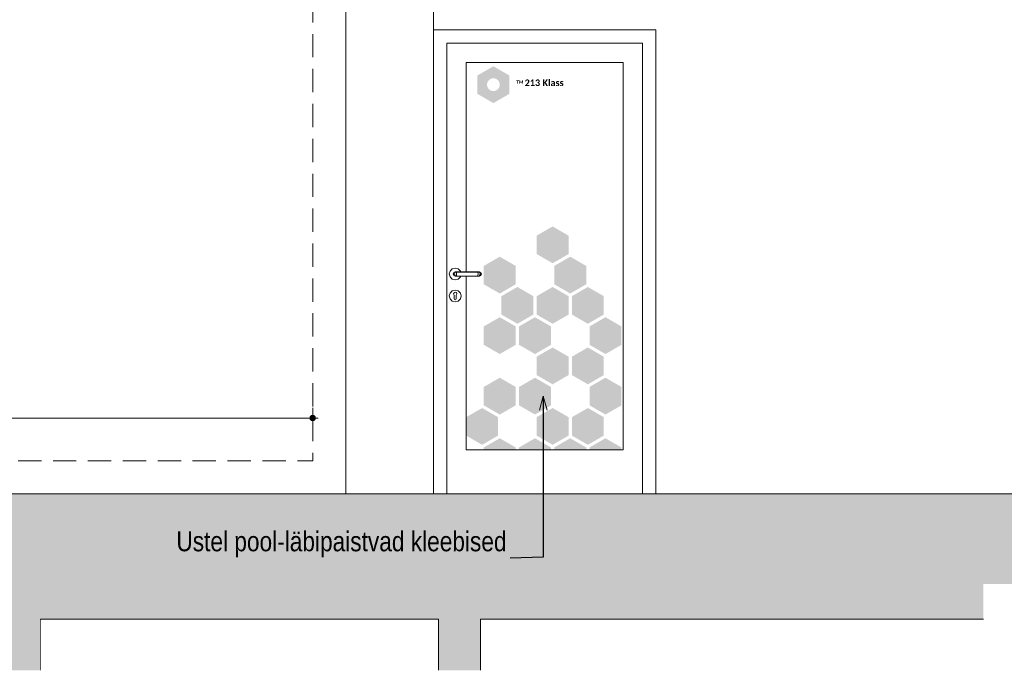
# Model space of a CAD drawing. Header units: millimetres. Extents: x -131739 to -58827, y -3500 to 7934.
# Tile 6 of 9: x -105551 to -101073, y 3298 to 6256. Entities that reach past the tile are written whole.
import ezdxf

# ---------------------------------------------------------------- set-up
doc = ezdxf.new("R2010")
doc.units = ezdxf.units.MM
doc.header["$MEASUREMENT"] = 0
doc.linetypes.add('Hidden', pattern=[158.75, 105.833333, -52.916667])
doc.linetypes.add('Wipeout_Contour', pattern=[1000, 0, -1000])
for name, color, linetype in [('AR1233_Postid.Models - AR', 7, 'Continuous'), ('AR1235_Vahelaed.Models - AR', 7, 'Continuous'), ('AR1311_Vaheseinad.Models - AR', 7, 'Continuous'), ('AR_DIM_gabariitmõõdud', 7, 'Continuous'), ('AR_TEKST_eelprojekt', 7, 'Continuous'), ('SA_SILDID_viidad', 7, 'Continuous')]:
    doc.layers.add(name, color=color, linetype=linetype)
doc.styles.add('GENERATED_STYLE_1', font='ARIALN.TTF')
doc.styles.add('GENERATED_STYLE_3', font='calibri.ttf')
doc.dimstyles.new('GENERATED_STYLE__1', dxfattribs={"dimtxt": 89.999998, "dimasz": 47.5, "dimexe": 0.18, "dimexo": 5, "dimgap": 0, "dimtad": 1, "dimtih": 1, "dimtoh": 1, "dimdec": 0, "dimzin": 0, "dimdsep": 46, "dimtxsty": 'GENERATED_STYLE_1', "dimblk": 'ARROWHEAD_11', "dimblk1": 'ARROWHEAD_11', "dimblk2": 'ARROWHEAD_11', "dimcen": 0.09, "dimclrd": 256, "dimclre": 256, "dimclrt": 256, "dimadec": 3, "dimazin": 0, "dimtfac": 1, "dimtdec": 4, "dimtmove": 0, "dimatfit": 3, "dimfxl": 1, "dimtolj": 1, "dimtzin": 0, "dimarcsym": 0})
doc.dimstyles.new('GENERATED_STYLE__2', dxfattribs={"dimtxt": 89.999998, "dimasz": 47.5, "dimexe": 0.18, "dimexo": 5, "dimgap": 0, "dimtad": 1, "dimdec": 0, "dimzin": 0, "dimdsep": 46, "dimtxsty": 'GENERATED_STYLE_1', "dimblk": 'ARROWHEAD_11', "dimblk1": 'ARROWHEAD_11', "dimblk2": 'ARROWHEAD_11', "dimcen": 0.09, "dimclrd": 256, "dimclre": 256, "dimclrt": 256, "dimadec": 3, "dimazin": 0, "dimtfac": 1, "dimtdec": 4, "dimtmove": 0, "dimatfit": 3, "dimfxl": 1, "dimtolj": 1, "dimtzin": 0, "dimarcsym": 0})
doc.dimstyles.new('GENERATED_STYLE__3', dxfattribs={"dimtxt": 0.18, "dimasz": 63.84, "dimexe": 0.18, "dimexo": 0.0625, "dimgap": 0, "dimtad": 0, "dimtih": 1, "dimtoh": 1, "dimdec": 4, "dimzin": 0, "dimdsep": 46, "dimcen": 0.09, "dimadec": 0, "dimazin": 0, "dimtfac": 1, "dimtdec": 4, "dimtmove": 0, "dimatfit": 3, "dimldrblk": 'ARROWHEAD_3', "dimfxl": 1, "dimtolj": 1, "dimtzin": 0, "dimarcsym": 0})

# ---------------------------------------------------------------- blocks, each defined once
blk = doc.blocks.new('Section Element_3_1')
at = {"layer": 'AR1311_Vaheseinad.Models - AR', "linetype": 'Continuous', "lineweight": 0, "true_color": 0xa0a0a0}
blk.add_hatch(color=253, dxfattribs=at).paths.add_polyline_path([(-105455.5, 3690), (-105645.5, 3690), (-105645.5, 3297.8), (-105455.5, 3297.8)])
at = {"layer": 'AR1311_Vaheseinad.Models - AR', "color": 253, "linetype": 'Continuous', "lineweight": 0, "true_color": 0xa0a0a0}
blk.add_line((-105645.5, 3530), (-105645.5, 3297.8), dxfattribs=at)
at = {"layer": 'AR1311_Vaheseinad.Models - AR', "color": 7, "linetype": 'Continuous', "lineweight": 13}
blk.add_line((-105455.5, 3530), (-105455.5, 3297.8), dxfattribs=at)
blk = doc.blocks.new('Section Element_4_1')
at = {"color": 254, "linetype": 'Wipeout_Contour', "lineweight": 0, "ltscale": 418425.209391}
blk.add_wipeout([(-105455.5, 3530), (-105455.5, 3297.8), (-103645.5, 3297.8), (-103645.5, 3530)], dxfattribs=at).dxf.layer = 'AR1311_Vaheseinad.Models - AR'
at = {"color": 254, "linetype": 'Wipeout_Contour', "lineweight": 0, "ltscale": 409474.981408}
blk.add_wipeout([(-103455.5, 3297.8), (-101168, 3297.8), (-101168, 3530), (-103455.5, 3530)], dxfattribs=at).dxf.layer = 'AR1311_Vaheseinad.Models - AR'
blk = doc.blocks.new('Section Element_5_1')
at = {"layer": 'AR1311_Vaheseinad.Models - AR', "linetype": 'Continuous', "lineweight": 0, "true_color": 0xa0a0a0}
blk.add_hatch(color=253, dxfattribs=at).paths.add_polyline_path([(-103645.5, 3690), (-103645.5, 3297.8), (-103455.5, 3297.8), (-103455.5, 3690)])
at = {"layer": 'AR1311_Vaheseinad.Models - AR', "color": 7, "linetype": 'Continuous', "lineweight": 13}
blk.add_line((-103645.5, 3530), (-103645.5, 3297.8), dxfattribs=at)
at = {"layer": 'AR1311_Vaheseinad.Models - AR', "color": 253, "linetype": 'Continuous', "lineweight": 0, "true_color": 0xa0a0a0}
blk.add_line((-103455.5, 3530), (-103455.5, 3297.8), dxfattribs=at)
blk = doc.blocks.new('Section Element_6_1')
at = {"color": 254, "linetype": 'Wipeout_Contour', "lineweight": 0, "ltscale": 649517.340677}
blk.add_wipeout([(-111017.9, 6210), (-109207.9, 6210), (-109207.9, 4100), (-104068, 4100), (-104068, 6740), (-111017.9, 6740)], dxfattribs=at).dxf.layer = 'AR1311_Vaheseinad.Models - AR'
at = {"color": 254, "linetype": 'Wipeout_Contour', "lineweight": 0, "ltscale": 801937.443586}
blk.add_wipeout([(-103668, 6210), (-102658, 6210), (-102658, 4100), (-97878.1, 4100), (-97878.1, 6210), (-96068.1, 6210), (-96068.1, 6740), (-103668, 6740)], dxfattribs=at).dxf.layer = 'AR1311_Vaheseinad.Models - AR'
blk = doc.blocks.new('Section Element_8_1')
at = {"color": 254, "linetype": 'Wipeout_Contour', "lineweight": 0, "ltscale": 415078.573018}
blk.add_wipeout([(-103608, 4100), (-103608, 6150), (-103668, 6150), (-103668, 4100)], dxfattribs=at).dxf.layer = 'AR1311_Vaheseinad.Models - AR'
at = {"color": 254, "linetype": 'Wipeout_Contour', "lineweight": 0, "ltscale": 411283.439106}
blk.add_wipeout([(-102658, 6150), (-102718, 6150), (-102718, 4100), (-102658, 4100)], dxfattribs=at).dxf.layer = 'AR1311_Vaheseinad.Models - AR'
at = {"color": 254, "linetype": 'Wipeout_Contour', "lineweight": 0, "ltscale": 622084.394402}
blk.add_wipeout([(-103562.5, 5009.7), (-103565, 5004.4), (-103565, 5002.9), (-103546.7, 5013.4), (-103556.5, 5023.3), (-103563.2, 5011.6)], dxfattribs=at).dxf.layer = 'AR1311_Vaheseinad.Models - AR'
at = {"color": 254, "linetype": 'Wipeout_Contour', "lineweight": 0, "ltscale": 620083.764646}
blk.add_wipeout([(-102658, 6210), (-103668, 6210), (-103668, 6150), (-103608, 6150), (-102718, 6150), (-102658, 6150)], dxfattribs=at).dxf.layer = 'AR1311_Vaheseinad.Models - AR'
at = {"color": 254, "linetype": 'Wipeout_Contour', "lineweight": 0, "ltscale": 411584.952298}
blk.add_wipeout([(-102806, 4300), (-102718, 4300), (-102718, 6062), (-102806, 6062)], dxfattribs=at).dxf.layer = 'AR1311_Vaheseinad.Models - AR'
at = {"color": 254, "linetype": 'Wipeout_Contour', "lineweight": 0, "ltscale": 1970202.20532688}
blk.add_wipeout([(-103593.3, 5113.5), (-103597, 5100), (-103593.3, 5086.5), (-103583.5, 5076.6), (-103570, 5073), (-103556.5, 5076.6), (-103546.6, 5086.5), (-103545.6, 5090), (-103570, 5090), (-103577, 5092.9), (-103580, 5100), (-103577, 5107.1), (-103570, 5110), (-103555, 5110), (-103545.6, 5110), (-103546.6, 5113.5), (-103556.5, 5123.4), (-103570, 5127), (-103583.5, 5123.4)], dxfattribs=at).dxf.layer = 'AR1311_Vaheseinad.Models - AR'
at = {"color": 254, "linetype": 'Wipeout_Contour', "lineweight": 0, "ltscale": 414702.753525}
blk.add_wipeout([(-103565, 5000), (-103543.1, 5000), (-103546.7, 5013.4), (-103565, 5002.9)], dxfattribs=at).dxf.layer = 'AR1311_Vaheseinad.Models - AR'
at = {"layer": 'AR1311_Vaheseinad.Models - AR', "color": 253, "linetype": 'Continuous', "lineweight": 0, "true_color": 0xa0a0a0}
for p, q in [((-102658, 6210), (-103668, 6210)), ((-102658, 6150), (-102658, 6210)), ((-102658, 4100), (-102658, 6150))]:
    blk.add_line(p, q, dxfattribs=at)
at = {"color": 254, "linetype": 'Wipeout_Contour', "lineweight": 0, "ltscale": 620055.785119}
blk.add_wipeout([(-103608, 6062), (-103520, 6062), (-102806, 6062), (-102718, 6062), (-102718, 6150), (-103608, 6150)], dxfattribs=at).dxf.layer = 'AR1311_Vaheseinad.Models - AR'
at = {"color": 254, "linetype": 'Wipeout_Contour', "lineweight": 0, "ltscale": 414811.947145}
blk.add_wipeout([(-103578.2, 5100), (-103580, 5100), (-103577, 5092.9), (-103575.5, 5092.9)], dxfattribs=at).dxf.layer = 'AR1311_Vaheseinad.Models - AR'
at = {"color": 254, "linetype": 'Wipeout_Contour', "lineweight": 0, "ltscale": 414692.304051}
blk.add_wipeout([(-103546.6, 5013.5), (-103556.5, 5023.4), (-103556.5, 5023.3), (-103546.7, 5013.4)], dxfattribs=at).dxf.layer = 'AR1311_Vaheseinad.Models - AR'
at = {"color": 254, "linetype": 'Wipeout_Contour', "lineweight": 0, "ltscale": 619498.951546}
blk.add_wipeout([(-103608, 4100), (-102718, 4100), (-102718, 4300), (-102806, 4300), (-103520, 4300), (-103608, 4300)], dxfattribs=at).dxf.layer = 'AR1311_Vaheseinad.Models - AR'
at = {"layer": 'AR1311_Vaheseinad.Models - AR', "color": 253, "linetype": 'Continuous', "lineweight": 0, "true_color": 0xa0a0a0}
for p, q in [((-103608, 6150), (-102718, 6150)), ((-102718, 6150), (-102718, 4100))]:
    blk.add_line(p, q, dxfattribs=at)
at = {"color": 254, "linetype": 'Wipeout_Contour', "lineweight": 0, "ltscale": 414791.580173}
blk.add_wipeout([(-103577, 5092.9), (-103570, 5090), (-103568.8, 5090), (-103575.5, 5092.9)], dxfattribs=at).dxf.layer = 'AR1311_Vaheseinad.Models - AR'
at = {"color": 254, "linetype": 'Wipeout_Contour', "lineweight": 0, "ltscale": 518431.306205}
blk.add_wipeout([(-103564.6, 5015.1), (-103563.2, 5011.6), (-103556.5, 5023.3), (-103570, 5026.9), (-103570, 5017.4)], dxfattribs=at).dxf.layer = 'AR1311_Vaheseinad.Models - AR'
at = {"color": 254, "linetype": 'Wipeout_Contour', "lineweight": 0, "ltscale": 414794.938488}
blk.add_wipeout([(-103570, 5110), (-103577, 5107.1), (-103575.5, 5107.1), (-103568.8, 5110)], dxfattribs=at).dxf.layer = 'AR1311_Vaheseinad.Models - AR'
at = {"color": 254, "linetype": 'Wipeout_Contour', "lineweight": 0, "ltscale": 622110.449425}
blk.add_wipeout([(-103556.5, 4976.7), (-103565, 4991.3), (-103565, 4987.5), (-103566.4, 4984), (-103570, 4982.5), (-103570, 4973.1)], dxfattribs=at).dxf.layer = 'AR1311_Vaheseinad.Models - AR'
at = {"color": 254, "linetype": 'Wipeout_Contour', "lineweight": 0, "ltscale": 414813.338151}
blk.add_wipeout([(-103580, 5100), (-103578.2, 5100), (-103575.5, 5107.1), (-103577, 5107.1)], dxfattribs=at).dxf.layer = 'AR1311_Vaheseinad.Models - AR'
at = {"color": 254, "linetype": 'Wipeout_Contour', "lineweight": 0, "ltscale": 414712.748262}
blk.add_wipeout([(-103565, 4991.3), (-103556.5, 4976.7), (-103546.7, 4986.5), (-103565, 4997.1)], dxfattribs=at).dxf.layer = 'AR1311_Vaheseinad.Models - AR'
at = {"color": 254, "linetype": 'Wipeout_Contour', "lineweight": 0, "ltscale": 414798.460703}
blk.add_wipeout([(-103578.2, 5100), (-103575.5, 5092.9), (-103570.7, 5092.9), (-103572.8, 5100)], dxfattribs=at).dxf.layer = 'AR1311_Vaheseinad.Models - AR'
at = {"color": 254, "linetype": 'Wipeout_Contour', "lineweight": 0, "ltscale": 414701.253443}
blk.add_wipeout([(-103565, 4997.1), (-103546.7, 4986.5), (-103543.1, 5000), (-103565, 5000)], dxfattribs=at).dxf.layer = 'AR1311_Vaheseinad.Models - AR'
at = {"color": 254, "linetype": 'Wipeout_Contour', "lineweight": 0, "ltscale": 414780.940823}
blk.add_wipeout([(-103575.5, 5092.9), (-103568.8, 5090), (-103565.6, 5090), (-103570.7, 5092.9)], dxfattribs=at).dxf.layer = 'AR1311_Vaheseinad.Models - AR'
at = {"color": 254, "linetype": 'Wipeout_Contour', "lineweight": 0, "ltscale": 414663.129078}
blk.add_wipeout([(-103543, 5000), (-103546.6, 5013.5), (-103546.7, 5013.4), (-103543.1, 5000)], dxfattribs=at).dxf.layer = 'AR1311_Vaheseinad.Models - AR'
at = {"color": 254, "linetype": 'Wipeout_Contour', "lineweight": 0, "ltscale": 414784.299222}
blk.add_wipeout([(-103575.5, 5107.1), (-103570.7, 5107.1), (-103565.6, 5110), (-103568.8, 5110)], dxfattribs=at).dxf.layer = 'AR1311_Vaheseinad.Models - AR'
at = {"color": 254, "linetype": 'Wipeout_Contour', "lineweight": 0, "ltscale": 414740.23298}
blk.add_wipeout([(-103556.5, 5023.4), (-103570, 5027), (-103570, 5026.9), (-103556.5, 5023.3)], dxfattribs=at).dxf.layer = 'AR1311_Vaheseinad.Models - AR'
at = {"color": 254, "linetype": 'Wipeout_Contour', "lineweight": 0, "ltscale": 414799.851752}
blk.add_wipeout([(-103575.5, 5107.1), (-103578.2, 5100), (-103572.8, 5100), (-103570.7, 5107.1)], dxfattribs=at).dxf.layer = 'AR1311_Vaheseinad.Models - AR'
at = {"color": 254, "linetype": 'Wipeout_Contour', "lineweight": 0, "ltscale": 518483.537203}
blk.add_wipeout([(-103575.3, 5015.1), (-103570, 5017.4), (-103570, 5026.9), (-103583.4, 5023.3), (-103576.7, 5011.6)], dxfattribs=at).dxf.layer = 'AR1311_Vaheseinad.Models - AR'
at = {"color": 254, "linetype": 'Wipeout_Contour', "lineweight": 0, "ltscale": 414772.854519}
blk.add_wipeout([(-103572.8, 5100), (-103570.7, 5092.9), (-103563.5, 5092.9), (-103564.6, 5100)], dxfattribs=at).dxf.layer = 'AR1311_Vaheseinad.Models - AR'
at = {"color": 254, "linetype": 'Wipeout_Contour', "lineweight": 0, "ltscale": 414794.077091}
blk.add_wipeout([(-103570, 5027), (-103583.5, 5023.4), (-103583.4, 5023.3), (-103570, 5026.9)], dxfattribs=at).dxf.layer = 'AR1311_Vaheseinad.Models - AR'
at = {"color": 254, "linetype": 'Wipeout_Contour', "lineweight": 0, "ltscale": 622166.343136}
blk.add_wipeout([(-103570, 4973.1), (-103570, 4982.5), (-103573.5, 4984), (-103575, 4987.5), (-103575, 4991.3), (-103583.4, 4976.7)], dxfattribs=at).dxf.layer = 'AR1311_Vaheseinad.Models - AR'
at = {"color": 254, "linetype": 'Wipeout_Contour', "lineweight": 0, "ltscale": 414760.9044}
blk.add_wipeout([(-103570.7, 5092.9), (-103565.6, 5090), (-103560.7, 5090), (-103563.5, 5092.9)], dxfattribs=at).dxf.layer = 'AR1311_Vaheseinad.Models - AR'
at = {"color": 254, "linetype": 'Wipeout_Contour', "lineweight": 0, "ltscale": 414730.532848}
blk.add_wipeout([(-103570, 4973), (-103556.5, 4976.6), (-103556.5, 4976.7), (-103570, 4973.1)], dxfattribs=at).dxf.layer = 'AR1311_Vaheseinad.Models - AR'
at = {"color": 254, "linetype": 'Wipeout_Contour', "lineweight": 0, "ltscale": 414764.262957}
blk.add_wipeout([(-103565.6, 5110), (-103570.7, 5107.1), (-103563.5, 5107.1), (-103560.7, 5110)], dxfattribs=at).dxf.layer = 'AR1311_Vaheseinad.Models - AR'
at = {"color": 254, "linetype": 'Wipeout_Contour', "lineweight": 0, "ltscale": 414685.202421}
blk.add_wipeout([(-103556.5, 4976.6), (-103546.6, 4986.5), (-103546.7, 4986.5), (-103556.5, 4976.7)], dxfattribs=at).dxf.layer = 'AR1311_Vaheseinad.Models - AR'
at = {"color": 254, "linetype": 'Wipeout_Contour', "lineweight": 0, "ltscale": 414774.245648}
blk.add_wipeout([(-103570.7, 5107.1), (-103572.8, 5100), (-103564.6, 5100), (-103563.5, 5107.1)], dxfattribs=at).dxf.layer = 'AR1311_Vaheseinad.Models - AR'
at = {"color": 254, "linetype": 'Wipeout_Contour', "lineweight": 0, "ltscale": 622208.735639}
blk.add_wipeout([(-103577.4, 5009.7), (-103576.7, 5011.6), (-103583.4, 5023.3), (-103593.2, 5013.4), (-103575, 5002.9), (-103575, 5004.4)], dxfattribs=at).dxf.layer = 'AR1311_Vaheseinad.Models - AR'
at = {"color": 254, "linetype": 'Wipeout_Contour', "lineweight": 0, "ltscale": 414660.529771}
blk.add_wipeout([(-103546.6, 4986.5), (-103543, 5000), (-103543.1, 5000), (-103546.7, 4986.5)], dxfattribs=at).dxf.layer = 'AR1311_Vaheseinad.Models - AR'
at = {"layer": 'AR1311_Vaheseinad.Models - AR', "color": 253, "linetype": 'Continuous', "lineweight": 0, "true_color": 0xa0a0a0}
for p, q in [((-103593.3, 5113.5), (-103597, 5100)), ((-103597, 5100), (-103593.3, 5086.5))]:
    blk.add_line(p, q, dxfattribs=at)
at = {"color": 254, "linetype": 'Wipeout_Contour', "lineweight": 0, "ltscale": 414741.045128}
blk.add_wipeout([(-103564.6, 5100), (-103563.5, 5092.9), (-103555.6, 5092.9), (-103555.9, 5100)], dxfattribs=at).dxf.layer = 'AR1311_Vaheseinad.Models - AR'
at = {"color": 254, "linetype": 'Wipeout_Contour', "lineweight": 0, "ltscale": 414807.207362}
blk.add_wipeout([(-103575, 4997.1), (-103593.2, 4986.5), (-103583.4, 4976.7), (-103575, 4991.3)], dxfattribs=at).dxf.layer = 'AR1311_Vaheseinad.Models - AR'
at = {"color": 254, "linetype": 'Wipeout_Contour', "lineweight": 0, "ltscale": 414735.328514}
blk.add_wipeout([(-103563.5, 5092.9), (-103560.7, 5090), (-103555, 5090), (-103555.6, 5092.9)], dxfattribs=at).dxf.layer = 'AR1311_Vaheseinad.Models - AR'
at = {"color": 254, "linetype": 'Wipeout_Contour', "lineweight": 0, "ltscale": 414839.396478}
blk.add_wipeout([(-103583.5, 5023.4), (-103593.3, 5013.5), (-103593.2, 5013.4), (-103583.4, 5023.3)], dxfattribs=at).dxf.layer = 'AR1311_Vaheseinad.Models - AR'
at = {"color": 254, "linetype": 'Wipeout_Contour', "lineweight": 0, "ltscale": 414784.37813}
blk.add_wipeout([(-103583.5, 4976.6), (-103570, 4973), (-103570, 4973.1), (-103583.4, 4976.7)], dxfattribs=at).dxf.layer = 'AR1311_Vaheseinad.Models - AR'
at = {"color": 254, "linetype": 'Wipeout_Contour', "lineweight": 0, "ltscale": 414738.687271}
blk.add_wipeout([(-103560.7, 5110), (-103563.5, 5107.1), (-103555.6, 5107.1), (-103555, 5110)], dxfattribs=at).dxf.layer = 'AR1311_Vaheseinad.Models - AR'
at = {"color": 254, "linetype": 'Wipeout_Contour', "lineweight": 0, "ltscale": 414823.334089}
blk.add_wipeout([(-103575, 5002.9), (-103593.2, 5013.4), (-103596.9, 5000), (-103575, 5000)], dxfattribs=at).dxf.layer = 'AR1311_Vaheseinad.Models - AR'
at = {"color": 254, "linetype": 'Wipeout_Contour', "lineweight": 0, "ltscale": 414742.436358}
blk.add_wipeout([(-103563.5, 5107.1), (-103564.6, 5100), (-103555.9, 5100), (-103555.6, 5107.1)], dxfattribs=at).dxf.layer = 'AR1311_Vaheseinad.Models - AR'
at = {"color": 254, "linetype": 'Wipeout_Contour', "lineweight": 0, "ltscale": 414821.834596}
blk.add_wipeout([(-103575, 5000), (-103596.9, 5000), (-103593.2, 4986.5), (-103575, 4997.1)], dxfattribs=at).dxf.layer = 'AR1311_Vaheseinad.Models - AR'
at = {"layer": 'AR1311_Vaheseinad.Models - AR', "color": 253, "linetype": 'Continuous', "lineweight": 0, "true_color": 0xa0a0a0}
for p, q in [((-103583.5, 5123.4), (-103593.3, 5113.5)), ((-103593.3, 5086.5), (-103583.5, 5076.6))]:
    blk.add_line(p, q, dxfattribs=at)
at = {"color": 254, "linetype": 'Wipeout_Contour', "lineweight": 0, "ltscale": 414561.344652}
blk.add_wipeout([(-103555.9, 5100), (-103555.6, 5092.9), (-103474.3, 5092.9), (-103474, 5100)], dxfattribs=at).dxf.layer = 'AR1311_Vaheseinad.Models - AR'
at = {"color": 254, "linetype": 'Wipeout_Contour', "lineweight": 0, "ltscale": 414832.297186}
blk.add_wipeout([(-103593.3, 4986.5), (-103583.5, 4976.6), (-103583.4, 4976.7), (-103593.2, 4986.5)], dxfattribs=at).dxf.layer = 'AR1311_Vaheseinad.Models - AR'
at = {"color": 254, "linetype": 'Wipeout_Contour', "lineweight": 0, "ltscale": 414560.361442}
blk.add_wipeout([(-103555.6, 5092.9), (-103555, 5090), (-103475, 5090), (-103474.3, 5092.9)], dxfattribs=at).dxf.layer = 'AR1311_Vaheseinad.Models - AR'
at = {"color": 254, "linetype": 'Wipeout_Contour', "lineweight": 0, "ltscale": 414864.059254}
blk.add_wipeout([(-103593.3, 5013.5), (-103597, 5000), (-103596.9, 5000), (-103593.2, 5013.4)], dxfattribs=at).dxf.layer = 'AR1311_Vaheseinad.Models - AR'
at = {"layer": 'AR1311_Vaheseinad.Models - AR', "color": 253, "linetype": 'Continuous', "lineweight": 0, "true_color": 0xa0a0a0}
for p, q in [((-103583.5, 5076.6), (-103570, 5073)), ((-103570, 5073), (-103556.5, 5076.6))]:
    blk.add_line(p, q, dxfattribs=at)
at = {"color": 254, "linetype": 'Wipeout_Contour', "lineweight": 0, "ltscale": 414563.721613}
blk.add_wipeout([(-103555, 5110), (-103555.6, 5107.1), (-103474.3, 5107.1), (-103475, 5110)], dxfattribs=at).dxf.layer = 'AR1311_Vaheseinad.Models - AR'
at = {"color": 254, "linetype": 'Wipeout_Contour', "lineweight": 0, "ltscale": 414861.461118}
blk.add_wipeout([(-103597, 5000), (-103593.3, 4986.5), (-103593.2, 4986.5), (-103596.9, 5000)], dxfattribs=at).dxf.layer = 'AR1311_Vaheseinad.Models - AR'
at = {"layer": 'AR1311_Vaheseinad.Models - AR', "color": 253, "linetype": 'Continuous', "lineweight": 0, "true_color": 0xa0a0a0}
blk.add_line((-103608, 4100), (-103608, 6150), dxfattribs=at)
at = {"color": 254, "linetype": 'Wipeout_Contour', "lineweight": 0, "ltscale": 414562.736481}
blk.add_wipeout([(-103555.6, 5107.1), (-103555.9, 5100), (-103474, 5100), (-103474.3, 5107.1)], dxfattribs=at).dxf.layer = 'AR1311_Vaheseinad.Models - AR'
at = {"color": 254, "linetype": 'Wipeout_Contour', "lineweight": 0, "ltscale": 1451657.901378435}
blk.add_wipeout([(-103575.3, 5015.1), (-103577.4, 5009.7), (-103575, 5004.4), (-103575, 4987.5), (-103573.5, 4984), (-103570, 4982.5), (-103566.4, 4984), (-103565, 4987.5), (-103565, 5002.9), (-103565, 5004.4), (-103562.5, 5009.7), (-103563.2, 5011.6), (-103564.6, 5015.1), (-103570, 5017.4)], dxfattribs=at).dxf.layer = 'AR1311_Vaheseinad.Models - AR'
at = {"layer": 'AR1311_Vaheseinad.Models - AR', "color": 253, "linetype": 'Continuous', "lineweight": 0, "true_color": 0xa0a0a0}
for p, q in [((-103570, 5127), (-103583.5, 5123.4)), ((-103577, 5107.1), (-103580, 5100)), ((-103575.5, 5107.1), (-103578.2, 5100)), ((-103570, 5110), (-103577, 5107.1)), ((-103570.7, 5107.1), (-103572.8, 5100)), ((-103556.5, 5123.4), (-103570, 5127)), ((-103570, 5110), (-103568.8, 5110)), ((-103568.8, 5110), (-103565.6, 5110)), ((-103565.6, 5110), (-103560.7, 5110)), ((-103563.5, 5107.1), (-103564.6, 5100)), ((-103560.7, 5110), (-103555, 5110)), ((-103546.6, 5113.5), (-103556.5, 5123.4)), ((-103545.6, 5110), (-103546.6, 5113.5)), ((-103580, 5100), (-103577, 5092.9)), ((-103578.2, 5100), (-103575.5, 5092.9)), ((-103577, 5092.9), (-103570, 5090)), ((-103572.8, 5100), (-103570.7, 5092.9)), ((-103570, 5090), (-103568.8, 5090)), ((-103568.8, 5090), (-103565.6, 5090)), ((-103565.6, 5090), (-103560.7, 5090)), ((-103564.6, 5100), (-103563.5, 5092.9)), ((-103560.7, 5090), (-103555, 5090)), ((-103556.5, 5076.6), (-103546.6, 5086.5)), ((-103546.6, 5086.5), (-103545.6, 5090)), ((-103583.5, 5023.4), (-103593.3, 5013.5)), ((-103570, 5027), (-103583.5, 5023.4)), ((-103576.7, 5011.6), (-103575.3, 5015.1)), ((-103575.3, 5015.1), (-103570, 5017.4)), ((-103556.5, 5023.4), (-103570, 5027)), ((-103570, 5017.4), (-103564.6, 5015.1)), ((-103563.2, 5011.6), (-103564.6, 5015.1)), ((-103546.6, 5013.5), (-103556.5, 5023.4)), ((-103593.3, 5013.5), (-103597, 5000)), ((-103597, 5000), (-103593.3, 4986.5)), ((-103593.3, 4986.5), (-103583.5, 4976.6)), ((-103583.5, 4976.6), (-103570, 4973)), ((-103576.7, 5011.6), (-103577.4, 5009.7)), ((-103575, 5004.4), (-103577.4, 5009.7)), ((-103575, 5002.9), (-103575, 5004.4)), ((-103575, 5002.9), (-103575, 5000)), ((-103575, 5000), (-103575, 4997.1)), ((-103575, 4997.1), (-103575, 4991.3)), ((-103575, 4991.3), (-103575, 4987.5)), ((-103573.5, 4984), (-103575, 4987.5)), ((-103570, 4982.5), (-103573.5, 4984)), ((-103566.4, 4984), (-103570, 4982.5)), ((-103570, 4973), (-103556.5, 4976.6)), ((-103565, 4987.5), (-103566.4, 4984)), ((-103562.5, 5009.7), (-103565, 5004.4)), ((-103565, 5004.4), (-103565, 5002.9)), ((-103565, 5002.9), (-103565, 5000)), ((-103565, 5000), (-103565, 4997.1)), ((-103565, 4997.1), (-103565, 4991.3)), ((-103565, 4991.3), (-103565, 4987.5)), ((-103563.2, 5011.6), (-103562.5, 5009.7)), ((-103556.5, 4976.6), (-103546.6, 4986.5)), ((-103543, 5000), (-103546.6, 5013.5)), ((-103546.6, 4986.5), (-103543, 5000))]:
    blk.add_line(p, q, dxfattribs=at)
at = {"color": 254, "linetype": 'Wipeout_Contour', "lineweight": 0, "ltscale": 414381.644142}
blk.add_wipeout([(-103474, 5100), (-103474.3, 5092.9), (-103466.5, 5092.9), (-103465.3, 5100)], dxfattribs=at).dxf.layer = 'AR1311_Vaheseinad.Models - AR'
at = {"color": 254, "linetype": 'Wipeout_Contour', "lineweight": 0, "ltscale": 414385.394328}
blk.add_wipeout([(-103474.3, 5092.9), (-103475, 5090), (-103469.2, 5090), (-103466.5, 5092.9)], dxfattribs=at).dxf.layer = 'AR1311_Vaheseinad.Models - AR'
at = {"color": 254, "linetype": 'Wipeout_Contour', "lineweight": 0, "ltscale": 414388.755913}
blk.add_wipeout([(-103475, 5110), (-103474.3, 5107.1), (-103466.5, 5107.1), (-103469.2, 5110)], dxfattribs=at).dxf.layer = 'AR1311_Vaheseinad.Models - AR'
at = {"color": 254, "linetype": 'Wipeout_Contour', "lineweight": 0, "ltscale": 414383.036569}
blk.add_wipeout([(-103474.3, 5107.1), (-103474, 5100), (-103465.3, 5100), (-103466.5, 5107.1)], dxfattribs=at).dxf.layer = 'AR1311_Vaheseinad.Models - AR'
at = {"color": 254, "linetype": 'Wipeout_Contour', "lineweight": 0, "ltscale": 414349.834832}
blk.add_wipeout([(-103465.3, 5100), (-103466.5, 5092.9), (-103459.2, 5092.9), (-103457.1, 5100)], dxfattribs=at).dxf.layer = 'AR1311_Vaheseinad.Models - AR'
at = {"color": 254, "linetype": 'Wipeout_Contour', "lineweight": 0, "ltscale": 414359.818491}
blk.add_wipeout([(-103469.2, 5090), (-103464.3, 5090), (-103459.2, 5092.9), (-103466.5, 5092.9)], dxfattribs=at).dxf.layer = 'AR1311_Vaheseinad.Models - AR'
at = {"color": 254, "linetype": 'Wipeout_Contour', "lineweight": 0, "ltscale": 414363.180277}
blk.add_wipeout([(-103469.2, 5110), (-103466.5, 5107.1), (-103459.2, 5107.1), (-103464.3, 5110)], dxfattribs=at).dxf.layer = 'AR1311_Vaheseinad.Models - AR'
at = {"color": 254, "linetype": 'Wipeout_Contour', "lineweight": 0, "ltscale": 414351.22736}
blk.add_wipeout([(-103459.2, 5107.1), (-103466.5, 5107.1), (-103465.3, 5100), (-103457.1, 5100)], dxfattribs=at).dxf.layer = 'AR1311_Vaheseinad.Models - AR'
at = {"color": 254, "linetype": 'Wipeout_Contour', "lineweight": 0, "ltscale": 414324.228712}
blk.add_wipeout([(-103457.1, 5100), (-103459.2, 5092.9), (-103454.4, 5092.9), (-103451.7, 5100)], dxfattribs=at).dxf.layer = 'AR1311_Vaheseinad.Models - AR'
at = {"color": 254, "linetype": 'Wipeout_Contour', "lineweight": 0, "ltscale": 414339.782113}
blk.add_wipeout([(-103464.3, 5090), (-103461.1, 5090), (-103454.4, 5092.9), (-103459.2, 5092.9)], dxfattribs=at).dxf.layer = 'AR1311_Vaheseinad.Models - AR'
at = {"color": 254, "linetype": 'Wipeout_Contour', "lineweight": 0, "ltscale": 414343.144057}
blk.add_wipeout([(-103464.3, 5110), (-103459.2, 5107.1), (-103454.4, 5107.1), (-103461.1, 5110)], dxfattribs=at).dxf.layer = 'AR1311_Vaheseinad.Models - AR'
at = {"color": 254, "linetype": 'Wipeout_Contour', "lineweight": 0, "ltscale": 414325.62132}
blk.add_wipeout([(-103459.2, 5107.1), (-103457.1, 5100), (-103451.7, 5100), (-103454.4, 5107.1)], dxfattribs=at).dxf.layer = 'AR1311_Vaheseinad.Models - AR'
at = {"color": 254, "linetype": 'Wipeout_Contour', "lineweight": 0, "ltscale": 414310.742311}
blk.add_wipeout([(-103454.4, 5092.9), (-103452.9, 5092.9), (-103450, 5100), (-103451.7, 5100)], dxfattribs=at).dxf.layer = 'AR1311_Vaheseinad.Models - AR'
at = {"color": 254, "linetype": 'Wipeout_Contour', "lineweight": 0, "ltscale": 414329.142789}
blk.add_wipeout([(-103454.4, 5092.9), (-103461.1, 5090), (-103460, 5090), (-103452.9, 5092.9)], dxfattribs=at).dxf.layer = 'AR1311_Vaheseinad.Models - AR'
at = {"color": 254, "linetype": 'Wipeout_Contour', "lineweight": 0, "ltscale": 414332.504831}
blk.add_wipeout([(-103461.1, 5110), (-103454.4, 5107.1), (-103452.9, 5107.1), (-103460, 5110)], dxfattribs=at).dxf.layer = 'AR1311_Vaheseinad.Models - AR'
at = {"color": 254, "linetype": 'Wipeout_Contour', "lineweight": 0, "ltscale": 414312.134963}
blk.add_wipeout([(-103454.4, 5107.1), (-103451.7, 5100), (-103450, 5100), (-103452.9, 5107.1)], dxfattribs=at).dxf.layer = 'AR1311_Vaheseinad.Models - AR'
at = {"color": 254, "linetype": 'Wipeout_Contour', "lineweight": 0, "ltscale": 1138378.600909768}
blk.add_wipeout([(-103520, 5110), (-103460, 5110), (-103452.9, 5107.1), (-103450, 5100), (-103452.9, 5092.9), (-103460, 5090), (-103520, 5090), (-103520, 4300), (-102806, 4300), (-102806, 6062), (-103520, 6062)], dxfattribs=at).dxf.layer = 'AR1311_Vaheseinad.Models - AR'
at = {"layer": 'AR1311_Vaheseinad.Models - AR', "color": 253, "linetype": 'Continuous', "lineweight": 0, "true_color": 0xa0a0a0}
for p, q in [((-103520, 6062), (-103520, 5110)), ((-102806, 6062), (-103520, 6062)), ((-102806, 4300), (-102806, 6062)), ((-103555, 5110), (-103475, 5110)), ((-103475, 5110), (-103469.2, 5110)), ((-103469.2, 5110), (-103464.3, 5110)), ((-103466.5, 5107.1), (-103465.3, 5100)), ((-103464.3, 5110), (-103461.1, 5110)), ((-103461.1, 5110), (-103460, 5110)), ((-103460, 5110), (-103452.9, 5107.1)), ((-103459.2, 5107.1), (-103457.1, 5100)), ((-103454.4, 5107.1), (-103451.7, 5100)), ((-103452.9, 5107.1), (-103450, 5100)), ((-103555, 5090), (-103475, 5090)), ((-103520, 5090), (-103520, 4300)), ((-103475, 5090), (-103469.2, 5090)), ((-103469.2, 5090), (-103464.3, 5090)), ((-103465.3, 5100), (-103466.5, 5092.9)), ((-103464.3, 5090), (-103461.1, 5090)), ((-103461.1, 5090), (-103460, 5090)), ((-103452.9, 5092.9), (-103460, 5090)), ((-103457.1, 5100), (-103459.2, 5092.9)), ((-103451.7, 5100), (-103454.4, 5092.9)), ((-103450, 5100), (-103452.9, 5092.9)), ((-103520, 4300), (-102806, 4300))]:
    blk.add_line(p, q, dxfattribs=at)
blk = doc.blocks.new('Section Element_12_1')
at = {"color": 254, "linetype": 'Wipeout_Contour', "lineweight": 0, "ltscale": 416417.8665}
blk.add_wipeout([(-104068, 7230), (-104068, 6790), (-103668, 6790), (-103668, 7230)], dxfattribs=at).dxf.layer = 'AR1233_Postid.Models - AR'
at = {"color": 254, "linetype": 'Wipeout_Contour', "lineweight": 0, "ltscale": 416070.489106}
blk.add_wipeout([(-104068, 4100), (-103668, 4100), (-103668, 6740), (-104068, 6740)], dxfattribs=at).dxf.layer = 'AR1233_Postid.Models - AR'
at = {"layer": 'AR1233_Postid.Models - AR', "color": 253, "linetype": 'Continuous', "lineweight": 0, "true_color": 0xa0a0a0}
for p, q in [((-104068, 6790), (-104068, 7230)), ((-103668, 6790), (-103668, 7230)), ((-104068, 4100), (-104068, 6740)), ((-103668, 4100), (-103668, 6740))]:
    blk.add_line(p, q, dxfattribs=at)
blk = doc.blocks.new('Section Element_14_1')
at = {"layer": 'AR1235_Vahelaed.Models - AR', "linetype": 'Continuous', "lineweight": 0, "true_color": 0xa0a0a0}
for points in [[(-128077.4, 4100), (-128077.4, 4020), (-88318.2, 4020), (-88318.2, 4100)], [(-88318.2, 4020), (-128077.4, 4020), (-128077.4, 3990), (-88318.2, 3990)], [(-88318.2, 3990), (-128077.4, 3990), (-128077.4, 3690), (-123255.3, 3690), (-123065.3, 3690), (-118345.3, 3690), (-118205.3, 3690), (-116905.3, 3690), (-116765.3, 3690), (-111995.5, 3690), (-111855.5, 3690), (-110555.5, 3690), (-110415.5, 3690), (-105645.5, 3690), (-105455.5, 3690), (-103645.5, 3690), (-103455.5, 3690), (-101168, 3690), (-100978, 3690), (-88318.2, 3690)], [(-105455.5, 3640), (-103645.5, 3640), (-103645.5, 3690), (-105455.5, 3690)], [(-101168, 3690), (-103455.5, 3690), (-103455.5, 3640), (-101168, 3640)], [(-105455.5, 3560), (-103645.5, 3560), (-103645.5, 3640), (-105455.5, 3640)], [(-101168, 3640), (-103455.5, 3640), (-103455.5, 3560), (-101168, 3560)], [(-105455.5, 3545), (-103645.5, 3545), (-103645.5, 3560), (-105455.5, 3560)], [(-105455.5, 3530), (-103645.5, 3530), (-103645.5, 3545), (-105455.5, 3545)], [(-101168, 3560), (-103455.5, 3560), (-103455.5, 3545), (-101168, 3545)], [(-101168, 3545), (-103455.5, 3545), (-103455.5, 3530), (-101168, 3530)]]:
    blk.add_hatch(color=253, dxfattribs=at).paths.add_polyline_path(points)
at = {"layer": 'AR1235_Vahelaed.Models - AR', "color": 7, "linetype": 'Continuous', "lineweight": 0}
for p, q in [((-88318.2, 4100), (-118246.9, 4100)), ((-103645.5, 3530), (-105455.5, 3530)), ((-101168, 3530), (-103455.5, 3530))]:
    blk.add_line(p, q, dxfattribs=at)
blk = doc.blocks.new('*D16')
at = {"layer": 'AR_DIM_gabariitmõõdud', "linetype": 'Continuous', "lineweight": 5, "true_color": 0x386daf}
for points in [[(-109070.4, 4445.1), (-109069.5, 4440.3), (-109066.8, 4436.2), (-109062.7, 4433.5), (-109057.9, 4432.6), (-109053.2, 4433.5), (-109049.1, 4436.2), (-109046.4, 4440.3), (-109045.4, 4445.1), (-109046.4, 4449.9), (-109049.1, 4453.9), (-109053.2, 4456.6), (-109057.9, 4457.6), (-109062.7, 4456.6), (-109066.8, 4453.9), (-109069.5, 4449.9)], [(-104230.5, 4445.1), (-104229.5, 4440.3), (-104226.8, 4436.2), (-104222.7, 4433.5), (-104218, 4432.6), (-104213.2, 4433.5), (-104209.1, 4436.2), (-104206.4, 4440.3), (-104205.5, 4445.1), (-104206.4, 4449.9), (-104209.1, 4453.9), (-104213.2, 4456.6), (-104218, 4457.6), (-104222.7, 4456.6), (-104226.8, 4453.9), (-104229.5, 4449.9)]]:
    blk.add_hatch(color=155, dxfattribs=at).paths.add_polyline_path(points)
at = {"layer": 'AR_DIM_gabariitmõõdud', "color": 155, "linetype": 'Continuous', "lineweight": 5, "true_color": 0x386daf}
for p, q in [((-109057.9, 4457.6), (-109057.9, 4492)), ((-104218, 4457.6), (-104218, 4492)), ((-109082.9, 4445.1), (-109070.4, 4445.1)), ((-109045.4, 4445.1), (-104230.5, 4445.1)), ((-104205.5, 4445.1), (-104193, 4445.1)), ((-109057.9, 4398.2), (-109057.9, 4432.6)), ((-104218, 4398.2), (-104218, 4432.6))]:
    blk.add_line(p, q, dxfattribs=at)
for centre in [(-109057.9, 4445.1), (-104218, 4445.1)]:
    blk.add_circle(centre, 12.5, dxfattribs=at)
at = {"layer": 'AR_DIM_gabariitmõõdud', "color": 155, "lineweight": 5, "true_color": 0x386daf, "insert": (-106768.3, 4463.1), "char_height": 90, "attachment_point": 7, "style": 'GENERATED_STYLE_1'}
blk.add_mtext('\\A1;{\\pql;\\fArial Narrow|b0|i0|c186|p0;\\W1.000000;4\xa0840}', dxfattribs=at)
blk = doc.blocks.new('ARROWHEAD_11')
at = {"color": 0, "linetype": 'Continuous', "lineweight": 0}
blk.add_line((0, 0), (-1, 0), dxfattribs=at)
at = {"color": 0, "linetype": 'Continuous', "lineweight": 0, "const_width": 0.25, "flags": 128}
blk.add_lwpolyline([(-0.125, 0, 1), (0.125, 0, 1)], format="xyb", close=True, dxfattribs=at)
blk = doc.blocks.new('*D19')
at = {"layer": 'AR_DIM_gabariitmõõdud', "linetype": 'Continuous', "lineweight": 5, "true_color": 0x386daf}
for points in [[(-109535.5, 6740), (-109534.5, 6735.2), (-109531.8, 6731.2), (-109527.7, 6728.5), (-109523, 6727.5), (-109518.2, 6728.5), (-109514.1, 6731.2), (-109511.4, 6735.2), (-109510.5, 6740), (-109511.4, 6744.8), (-109514.1, 6748.8), (-109518.2, 6751.5), (-109523, 6752.5), (-109527.7, 6751.5), (-109531.8, 6748.8), (-109534.5, 6744.8)], [(-109535.5, 4100), (-109534.5, 4095.2), (-109531.8, 4091.2), (-109527.7, 4088.5), (-109523, 4087.5), (-109518.2, 4088.5), (-109514.1, 4091.2), (-109511.4, 4095.2), (-109510.5, 4100), (-109511.4, 4104.8), (-109514.1, 4108.8), (-109518.2, 4111.5), (-109523, 4112.5), (-109527.7, 4111.5), (-109531.8, 4108.8), (-109534.5, 4104.8)]]:
    blk.add_hatch(color=155, dxfattribs=at).paths.add_polyline_path(points)
at = {"layer": 'AR_DIM_gabariitmõõdud', "color": 155, "linetype": 'Continuous', "lineweight": 5, "true_color": 0x386daf}
for p, q in [((-109523, 6752.5), (-109523, 6765)), ((-109535.5, 6740), (-109569.8, 6740)), ((-109523, 4112.5), (-109523, 6727.5)), ((-109476.1, 6740), (-109510.5, 6740)), ((-109535.5, 4100), (-109569.8, 4100)), ((-109523, 4075), (-109523, 4087.5)), ((-109476.1, 4100), (-109510.5, 4100))]:
    blk.add_line(p, q, dxfattribs=at)
for centre in [(-109523, 6740), (-109523, 4100)]:
    blk.add_circle(centre, 12.5, dxfattribs=at)
at = {"layer": 'AR_DIM_gabariitmõõdud', "color": 155, "lineweight": 5, "true_color": 0x386daf, "insert": (-109541, 5289.6), "char_height": 90, "attachment_point": 7, "rotation": 90, "style": 'GENERATED_STYLE_1'}
blk.add_mtext('\\A1;{\\pql;\\fArial Narrow|b0|i0|c186|p0;\\W1.000000;2\xa0640}', dxfattribs=at)
blk = doc.blocks.new('ARROWHEAD_3')
at = {"color": 0, "linetype": 'Continuous', "lineweight": 0}
blk.add_line((0, 0), (-1, 0), dxfattribs=at)
at = {"color": 0, "linetype": 'Continuous', "lineweight": 0, "flags": 128}
blk.add_lwpolyline([(-1, 0.2679), (0, 0), (-1, -0.2679)], dxfattribs=at)

msp = doc.modelspace()

# ---------------------------------------------------------------- block references
at = {"layer": 'AR1311_Vaheseinad.Models - AR', "lineweight": 0}
for name in ['Section Element_6_1', 'Section Element_3_1']:
    msp.add_blockref(name, (0, 0), dxfattribs=at)

# ---------------------------------------------------------------- texts
at = {"layer": 'AR_TEKST_eelprojekt', "color": 155, "linetype": 'Continuous', "lineweight": 5, "true_color": 0x386daf, "insert": (-104838, 3811.9), "char_height": 90, "attachment_point": 7, "style": 'GENERATED_STYLE_1'}
msp.add_mtext('\\A1;{\\pql;\\fArial Narrow|b0|i0|c186|p0;\\W1.000000;Ustel pool-läbipaistvad kleebised}', dxfattribs=at)

# ---------------------------------------------------------------- next in the draw order: linework, layer by layer
at = {"color": 155, "linetype": 'Hidden', "lineweight": 5, "true_color": 0x386daf, "flags": 128}
msp.add_lwpolyline([(-109057.9, 6590), (-104218, 6590), (-104218, 4250), (-109057.9, 4250)], close=True, dxfattribs=at)

# ---------------------------------------------------------------- next in the draw order: block references
at = {"layer": 'AR1311_Vaheseinad.Models - AR', "lineweight": 0}
for name in ['Section Element_8_1', 'Section Element_4_1']:
    msp.add_blockref(name, (0, 0), dxfattribs=at)

# ---------------------------------------------------------------- next in the draw order: dimensions: what is measured, and where the dimension line sits
at = {"layer": 'AR_DIM_gabariitmõõdud', "color": 155, "linetype": 'Continuous', "lineweight": 5, "true_color": 0x386daf}
dim = msp.add_linear_dim(base=(-104218, 4445.1), p1=(-109057.9, 4250), p2=(-104218, 4250), dimstyle='GENERATED_STYLE__1', dxfattribs=at)
dim.commit()
dim.dimension.update_dxf_attribs({"geometry": '*D16', "text_midpoint": (-106613.9, 4508.1), "dimtype": 160})

# ---------------------------------------------------------------- next in the draw order: hatches: boundary and pattern name
at = {"layer": 'SA_SILDID_viidad', "linetype": 'Continuous', "lineweight": 0, "true_color": 0x000000}
h = msp.add_hatch(color=18, dxfattribs=at)
h.paths.add_polyline_path([(-103396.4, 6044.6), (-103468.9, 6002.7), (-103468.9, 5919), (-103396.4, 5877.1), (-103323.9, 5919), (-103323.9, 6002.7)])
h.paths.add_polyline_path([(-103425, 5956.1), (-103425.4, 5960.8), (-103425, 5965.6), (-103423.8, 5970.3), (-103421.9, 5974.6), (-103419.3, 5978.7), (-103416.1, 5982.2), (-103412.3, 5985.1), (-103408.1, 5987.4), (-103403.5, 5989), (-103398.8, 5989.7), (-103394, 5989.7), (-103389.3, 5989), (-103384.8, 5987.4), (-103380.6, 5985.1), (-103376.8, 5982.2), (-103373.5, 5978.7), (-103370.9, 5974.6), (-103369, 5970.3), (-103367.8, 5965.6), (-103367.4, 5960.8), (-103367.8, 5956.1), (-103369, 5951.4), (-103370.9, 5947), (-103373.5, 5943), (-103376.8, 5939.5), (-103380.6, 5936.6), (-103384.8, 5934.3), (-103389.3, 5932.7), (-103394, 5931.9), (-103398.8, 5931.9), (-103403.5, 5932.7), (-103408.1, 5934.3), (-103412.3, 5936.6), (-103416.1, 5939.5), (-103419.3, 5943), (-103421.9, 5947), (-103423.8, 5951.4)], flags=0)
for points in [[(-103127, 5148.7), (-103054.5, 5190.6), (-103054.5, 5274.3), (-103127, 5316.2), (-103199.5, 5274.3), (-103199.5, 5190.6)], [(-103367.4, 5011.2), (-103294.9, 5053), (-103294.9, 5136.7), (-103367.4, 5178.6), (-103439.9, 5136.7), (-103439.9, 5053)], [(-103046.9, 5011.2), (-102974.4, 5053), (-102974.4, 5136.7), (-103046.9, 5178.6), (-103119.4, 5136.7), (-103119.4, 5053)], [(-103287.2, 4873.6), (-103359.7, 4915.4), (-103359.7, 4999.1), (-103287.2, 5041), (-103214.7, 4999.1), (-103214.7, 4915.4)], [(-103127, 4873.6), (-103054.5, 4915.4), (-103054.5, 4999.1), (-103127, 5041), (-103199.5, 4999.1), (-103199.5, 4915.4)], [(-102966.8, 4873.6), (-102894.3, 4915.4), (-102894.3, 4999.1), (-102966.8, 5041), (-103039.3, 4999.1), (-103039.3, 4915.4)], [(-103367.4, 4736), (-103294.9, 4777.8), (-103294.9, 4861.5), (-103367.4, 4903.4), (-103439.9, 4861.5), (-103439.9, 4777.8)], [(-103207.1, 4736), (-103134.6, 4777.8), (-103134.6, 4861.5), (-103207.1, 4903.4), (-103279.6, 4861.5), (-103279.6, 4777.8)], [(-102886.7, 4736), (-102814.2, 4777.8), (-102814.2, 4861.5), (-102886.7, 4903.4), (-102959.2, 4861.5), (-102959.2, 4777.8)], [(-103127, 4598.4), (-103054.5, 4640.2), (-103054.5, 4724), (-103127, 4765.8), (-103199.5, 4724), (-103199.5, 4640.2)], [(-102966.8, 4598.4), (-102894.3, 4640.2), (-102894.3, 4724), (-102966.8, 4765.8), (-103039.3, 4724), (-103039.3, 4640.2)], [(-103367.4, 4460.8), (-103294.9, 4502.7), (-103294.9, 4586.4), (-103367.4, 4628.2), (-103439.9, 4586.4), (-103439.9, 4502.7)], [(-103207.1, 4460.8), (-103134.6, 4502.7), (-103134.6, 4586.4), (-103207.1, 4628.2), (-103279.6, 4586.4), (-103279.6, 4502.7)], [(-102886.7, 4460.8), (-102814.2, 4502.7), (-102814.2, 4586.4), (-102886.7, 4628.2), (-102959.2, 4586.4), (-102959.2, 4502.7)], [(-103447.5, 4323.2), (-103375, 4365.1), (-103375, 4448.8), (-103447.5, 4490.6), (-103520, 4448.8), (-103520, 4365.1)], [(-103127, 4323.2), (-103054.5, 4365.1), (-103054.5, 4448.8), (-103127, 4490.6), (-103199.5, 4448.8), (-103199.5, 4365.1)], [(-102966.8, 4323.2), (-103039.3, 4365.1), (-103039.3, 4448.8), (-102966.8, 4490.6), (-102894.3, 4448.8), (-102894.3, 4365.1)], [(-103439.9, 4300), (-103294.9, 4300), (-103294.9, 4311.2), (-103367.4, 4353), (-103439.9, 4311.2)], [(-103279.6, 4300), (-103134.6, 4300), (-103134.6, 4311.2), (-103207.1, 4353), (-103279.6, 4311.2)], [(-103119.4, 4300), (-102974.4, 4300), (-102974.4, 4311.2), (-103046.9, 4353), (-103119.4, 4311.2)], [(-102959.2, 4300), (-102814.2, 4300), (-102814.2, 4311.2), (-102886.7, 4353), (-102959.2, 4311.2)]]:
    msp.add_hatch(color=18, dxfattribs=at).paths.add_polyline_path(points)

# ---------------------------------------------------------------- next in the draw order: block references
at = {"layer": 'AR1233_Postid.Models - AR', "lineweight": 0}
msp.add_blockref('Section Element_12_1', (0, 0), dxfattribs=at)
at = {"layer": 'AR1311_Vaheseinad.Models - AR', "lineweight": 0}
msp.add_blockref('Section Element_5_1', (0, 0), dxfattribs=at)

# ---------------------------------------------------------------- next in the draw order: texts
at = {"layer": 'SA_SILDID_viidad', "color": 251, "linetype": 'Continuous', "lineweight": 0, "true_color": 0x6a6a6a, "attachment_point": 7, "style": 'GENERATED_STYLE_3'}
for s, insert, char_height in [('\\A1;{\\pql;\\fCalibri|b1|i0|c186|p0;\\W1.000000;TM}', (-103291.5, 5965.5), 15), ('\\A1;{\\pql;\\fCalibri|b1|i0|c186|p0;\\W1.000000;213 \\fCalibri|b1|i0|c186|p0;\\W1.000000;Klass}', (-103254.1, 5954.3), 30)]:
    msp.add_mtext(s, dxfattribs=dict(at, insert=insert, char_height=char_height))

# ---------------------------------------------------------------- next in the draw order: block references
at = {"layer": 'AR1235_Vahelaed.Models - AR', "lineweight": 0}
msp.add_blockref('Section Element_14_1', (0, 0), dxfattribs=at)

# ---------------------------------------------------------------- next in the draw order: dimensions: what is measured, and where the dimension line sits
at = {"layer": 'AR_DIM_gabariitmõõdud', "color": 155, "linetype": 'Continuous', "lineweight": 5, "true_color": 0x386daf}
dim = msp.add_linear_dim(base=(-109523, 6740), p1=(-131739.4, 4100), p2=(-103282.6, 6740), angle=90, dimstyle='GENERATED_STYLE__2', dxfattribs=at)
dim.commit()
dim.dimension.update_dxf_attribs({"geometry": '*D19', "text_midpoint": (-109586, 5444), "dimtype": 160, "text_rotation": 90})

# ---------------------------------------------------------------- next in the draw order: leaders
at = {"layer": 'AR_TEKST_eelprojekt', "color": 155, "linetype": 'Continuous', "lineweight": 5, "true_color": 0x386daf, "annotation_type": 0, "has_hookline": 1, "hookline_direction": 1, "text_width": 1486.8}
msp.add_leader([(-103169.6, 4543.9), (-103169.6, 3811.9), (-103320.5, 3808)], dimstyle='GENERATED_STYLE__3', dxfattribs=at)

doc.saveas('drawing.dxf')
